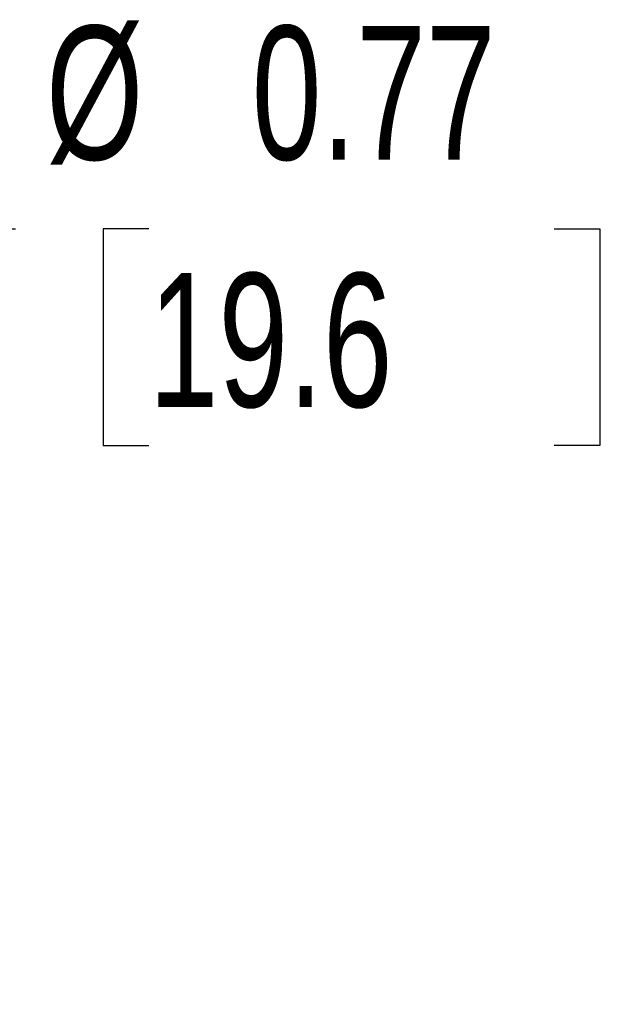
# Model space of a CAD drawing. Header units: inches. Extents: x 0.5 to 21.5, y 0.5 to 16.5.
# Tile 6 of 8: x 16.856 to 17.587, y 10.234 to 11.461. Entities that reach past the tile are written whole.
import ezdxf

# ---------------------------------------------------------------- set-up
doc = ezdxf.new("R2010")
doc.units = ezdxf.units.IN
doc.header["$LTSCALE"] = 2
doc.header["$MEASUREMENT"] = 0
doc.linetypes.add('SLD-Solid', pattern=[0])
doc.layers.add('DIMENSIONS', color=140, linetype='SLD-Solid', lineweight=25)
doc.styles.add('SLDTEXTSTYLE0', font='TXT', dxfattribs={"width": 0.7})
doc.dimstyles.new('SLDDIMSTYLE1', dxfattribs={"dimtxt": 0.169922, "dimasz": 0.26, "dimexe": 0, "dimexo": 0.0625, "dimgap": 0.04248, "dimtad": 0, "dimtih": 1, "dimtoh": 1, "dimrnd": 1e-09, "dimdsep": 46, "dimtxsty": 'SLDTEXTSTYLE0', "dimsah": 1, "dimcen": 0.09, "dimadec": 0, "dimazin": 2, "dimtfac": 1, "dimtofl": 0, "dimtmove": 0, "dimatfit": 3, "dimfxl": 0, "dimfrac": 2, "dimtolj": 1, "dimtzin": 12, "dimarcsym": 0})

# ---------------------------------------------------------------- blocks, each defined once
blk = doc.blocks.new('_D_5')
at = {"layer": 'DIMENSIONS'}
for p, q in [((15.302, 10.3339), (15.302, 11.4501)), ((16.072, 10.3339), (16.072, 11.4501)), ((15.302, 11.2001), (16.072, 11.2001)), ((16.072, 11.2001), (16.8507, 11.2001)), ((17.0171, 11.2001), (16.96, 11.2001)), ((16.96, 11.2001), (16.96, 10.93)), ((17.522, 11.2001), (17.5791, 11.2001)), ((17.5791, 11.2001), (17.5791, 10.93)), ((16.96, 10.93), (17.0171, 10.93)), ((17.5791, 10.93), (17.522, 10.93))]:
    blk.add_line(p, q, dxfattribs=at)
for points in [[(15.302, 11.2001), (15.562, 11.1601), (15.562, 11.2401)], [(16.072, 11.2001), (15.812, 11.2401), (15.812, 11.1601)]]:
    blk.add_solid(points, dxfattribs=at)
at = {"layer": 'DIMENSIONS', "char_height": 0.16667, "attachment_point": 1, "style": 'SLDTEXTSTYLE0'}
for s, insert in [('%%c', (16.8888, 11.453)), ('0.77', (17.1454, 11.453)), ('19.6', (17.0171, 11.1449))]:
    blk.add_mtext(s, dxfattribs=dict(at, insert=insert))

msp = doc.modelspace()

# ---------------------------------------------------------------- dimensions: what is measured, and where the dimension line sits
at = {"layer": 'DIMENSIONS'}
dim = msp.add_linear_dim(base=(16.072, 11.2001), p1=(15.302, 10.2339), p2=(16.072, 10.2339), text='%%c<>', dimstyle='SLDDIMSTYLE1', dxfattribs=at)
dim.commit()
dim.dimension.update_dxf_attribs({"geometry": '_D_5', "text_midpoint": (17.2696, 11.2001), "dimtype": 160})

doc.saveas('drawing.dxf')
